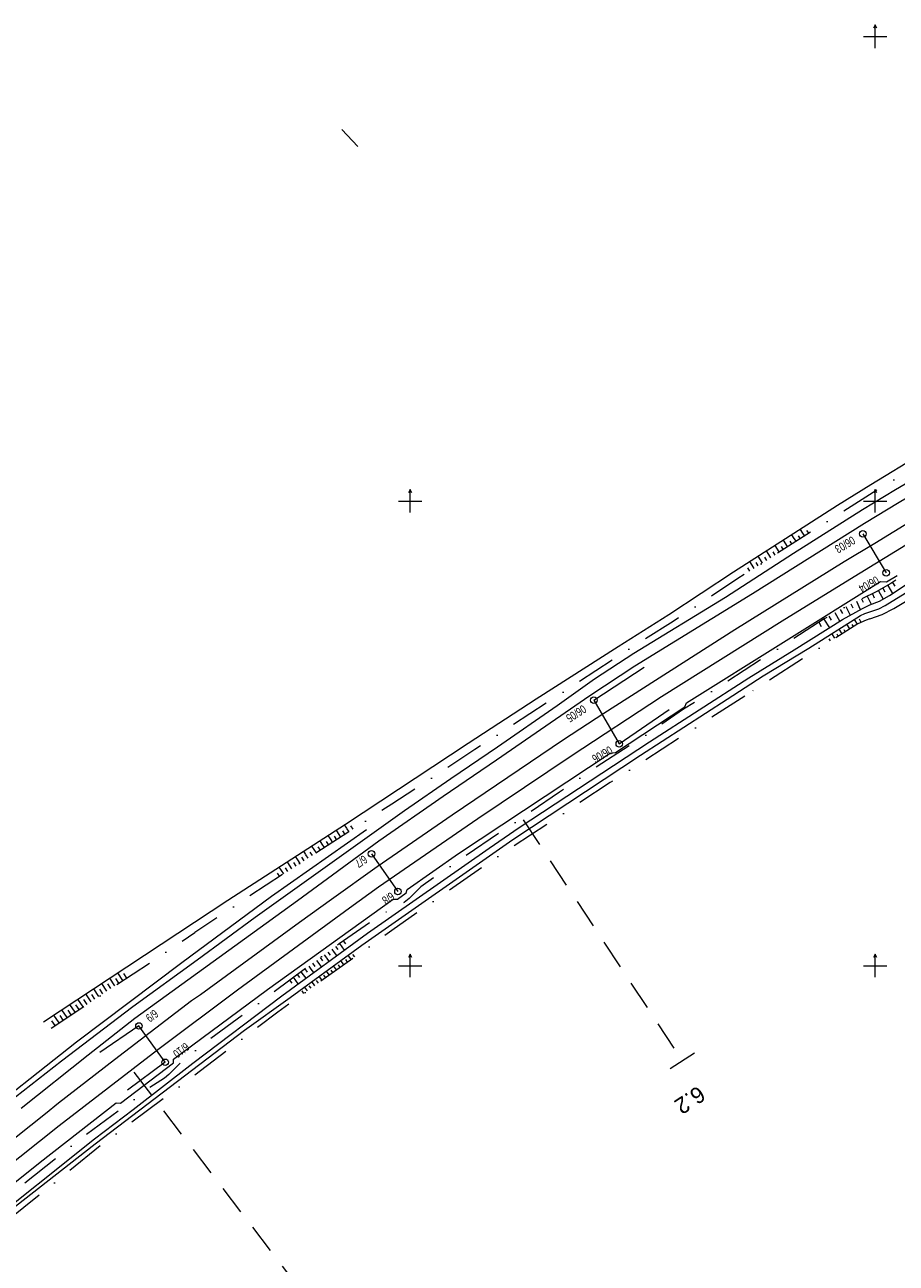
# Model space of a CAD drawing. Extents: x 101480 to 102315, y 406531 to 407324.
# Tile 6 of 7: x 101917 to 102105, y 407036 to 407302. Entities that reach past the tile are written whole.
import ezdxf

# ---------------------------------------------------------------- set-up
doc = ezdxf.new("R2010")
doc.units = 0
doc.header["$MEASUREMENT"] = 0
doc.linetypes.add('DGN Style 2', pattern=[10.510007, 6.306004, -4.204003])
doc.linetypes.add('DGN Style 4', pattern=[16.826522, 8.408006, -4.204003, 0.01051, -4.204003])
for name, color, linetype, lineweight in [('Level 1', 252, 'Continuous', 0), ('Level 2', 252, 'Continuous', 0), ('Level 4', 252, 'Continuous', 0), ('Level 60', 252, 'Continuous', 0), ('Level 7', 252, 'Continuous', 0), ('Level 9', 252, 'Continuous', 0)]:
    doc.layers.add(name, color=color, linetype=linetype, lineweight=lineweight)
doc.styles.add('Style-ENGINEERING', font='ENGINEERING.shx')
doc.styles.add('Style-font2', font='font2.shx')
doc.linetypes.add('afscheidingslijn', pattern='A,2.575,-1.6,[255,dgnlstyle-obk.shx,S=0.012698,R=0,X=0,Y=0],-1.6,2.575', length=8.35)
doc.linetypes.add('spoor', pattern='A,3.5,[6,dgnlstyle-obk.shx,S=0.003968,R=0,X=0,Y=0],3.5', length=7)

# ---------------------------------------------------------------- blocks, each defined once
blk = doc.blocks.new('022_1')
at = {"layer": 'Level 2', "linetype": 'Continuous', "lineweight": 0}
blk.add_circle((0, 0), 0.7, dxfattribs=at)

msp = doc.modelspace()

# ---------------------------------------------------------------- linework, layer by layer
at = {"layer": 'Level 1', "linetype": 'spoor', "lineweight": 13, "flags": 128}
for points in [[(102237.173, 407273.994), (102147.764, 407219.873), (102137.62, 407213.597), (102133.682, 407211.44), (102111.227, 407197.82), (102099.961, 407190.844), (102093.354, 407186.931), (102069.812, 407172.282), (102041.668, 407154.263), (102032.978, 407148.576), (102009.018, 407132.415), (101992.912, 407121.246), (101983.053, 407114.261), (101976.177, 407109.318), (101954.918, 407093.73), (101952.987, 407092.426), (101936.387, 407079.758), (101924.353, 407070.408), (101921.549, 407068.09), (101911.679, 407060.303), (101897.295, 407048.689), (101878.449, 407033.123), (101859.135, 407016.703), (101841.479, 407001.234), (101818.024, 406980.051), (101806.488, 406969.224), (101791.581, 406955.055), (101775.53, 406939.461), (101767.558, 406931.544), (101750.772, 406914.417), (101738.637, 406901.78), (101728.306, 406890.823), (101716.303, 406877.821), (101704.284, 406864.537), (101692.799, 406851.568), (101680.782, 406837.76), (101668.674, 406823.478), (101662.868, 406816.532), (101651.235, 406802.374), (101637.014, 406784.601), (101630.26, 406776.019), (101613.332, 406754.016), (101596.78, 406731.811), (101582.734, 406712.266), (101568.549, 406691.793), (101555.256, 406672.056), (101548.531, 406661.908), (101541.465, 406651.128), (101525.629, 406626.496), (101506.448, 406596.214), (101501.247, 406588.085)], [(102239.736, 407271.217), (102117.346, 407197.131), (102094.53, 407183.151), (102080.025, 407174.156), (102054.066, 407157.866), (102034.604, 407145.113), (102014.521, 407131.63), (101993.205, 407116.885), (101986.905, 407112.372), (101962.837, 407094.759), (101945.683, 407081.898), (101924.459, 407065.535), (101903.27, 407048.687), (101890.902, 407038.551), (101878.625, 407028.305), (101858.37, 407010.982), (101844.168, 406998.539), (101833.562, 406989.121), (101811.252, 406968.578), (101795.418, 406953.531), (101777.561, 406936.136), (101758.214, 406916.736), (101738.192, 406895.861), (101729.771, 406886.882), (101713.116, 406868.781), (101707.553, 406862.653), (101688.538, 406841.086), (101674.028, 406824.181), (101655.929, 406802.162), (101647.789, 406792.15), (101638.558, 406780.555), (101624.049, 406761.927), (101606.475, 406738.723), (101599.915, 406729.84), (101591.584, 406718.297), (101584.586, 406708.336), (101575.635, 406695.35), (101567.736, 406683.707), (101553.503, 406662.326), (101537.558, 406637.802), (101504.058, 406585.04)]]:
    msp.add_lwpolyline(points, dxfattribs=at)
at = {"layer": 'Level 2', "linetype": 'Continuous', "lineweight": 0, "flags": 128}
for points in [[(102097.349, 407192.942), (102102.388, 407184.553)], [(102039.503, 407157.134), (102050.307, 407164.28)], [(102039.503, 407157.134), (102044.963, 407147.755)], [(102044.963, 407147.755), (102055.701, 407155.157)], [(101991.664, 407124.081), (101997.361, 407115.955)], [(101941.651, 407087.03), (101933.248, 407081.32)], [(101947.282, 407079.214), (101941.651, 407087.03)], [(101947.282, 407079.214), (101939.221, 407073.2)]]:
    msp.add_lwpolyline(points, dxfattribs=at)
at = {"layer": 'Level 4', "linetype": 'afscheidingslijn', "lineweight": 0, "flags": 128}
msp.add_lwpolyline([(101990.599, 407129.247), (101970.142, 407114.929), (101950.889, 407100.632), (101928.252, 407083.511), (101905.136, 407065.319), (101879.115, 407043.907), (101848.492, 407017.861), (101814.511, 406987.413), (101782.018, 406956.649), (101750.878, 406925.705), (101726.079, 406899.779), (101697.456, 406868.838), (101673.773, 406842.111), (101663.393, 406830.561), (101662.963, 406829.557), (101661.4, 406825.912), (101660.873, 406824.683), (101656.9, 406823.147), (101655.411, 406821.706), (101653.077, 406819.112), (101651.276, 406816.968), (101645.473, 406809.536), (101638.218, 406800.458), (101629.861, 406789.392), (101606.957, 406759.71)], dxfattribs=at)
at = {"layer": 'Level 60', "linetype": 'Continuous', "lineweight": 0, "flags": 128}
for points in [[(102100.363, 407301.787), (102100, 407302.5), (102099.637, 407301.787)], [(102100, 407297.5), (102100, 407302.5)], [(102097.5, 407300), (102102.5, 407300)], [(101985.303, 407279.984), (101988.695, 407276.311)], [(102000.363, 407201.787), (102000, 407202.5), (101999.637, 407201.787)], [(102000, 407197.5), (102000, 407202.5)], [(102100.363, 407201.787), (102100, 407202.5), (102099.637, 407201.787)], [(102100, 407197.5), (102100, 407202.5)], [(101997.5, 407200), (102002.5, 407200)], [(102097.5, 407200), (102102.5, 407200)], [(102000.363, 407101.787), (102000, 407102.5), (101999.637, 407101.787)], [(102000, 407097.5), (102000, 407102.5)], [(102100.363, 407101.787), (102100, 407102.5), (102099.637, 407101.787)], [(102100, 407097.5), (102100, 407102.5)], [(101997.5, 407100), (102002.5, 407100)], [(102097.5, 407100), (102102.5, 407100)]]:
    msp.add_lwpolyline(points, dxfattribs=at)
at = {"layer": 'Level 7', "linetype": 'DGN Style 2', "lineweight": 0, "flags": 128}
for points in [[(102024.317, 407131.372), (102058.519, 407079.503)], [(102061.112, 407081.213), (102055.926, 407077.793)], [(101940.552, 407077.119), (101981.263, 407023.842)]]:
    msp.add_lwpolyline(points, dxfattribs=at)
at = {"layer": 'Level 9', "linetype": 'Continuous', "lineweight": 0, "flags": 128}
for points in [[(101921.153, 407087.936), (101960.75, 407114.076), (101986.068, 407130.457), (102012.434, 407147.876), (102027.077, 407157.411), (102044.735, 407168.72), (102055.599, 407175.565), (102069.519, 407184.786), (102091.92, 407199.101), (102099.085, 407203.593), (102120.693, 407216.736), (102146.96, 407232.892), (102183.212, 407254.275), (102229.549, 407282.252)], [(102180.364, 407245.144), (102121.874, 407209.574), (102105.151, 407199.722), (102097.683, 407195.2), (102073.586, 407180.007), (102048.298, 407164.469), (102038.617, 407158.106), (102018.534, 407144.218), (102007.057, 407136.443), (101993.246, 407126.778), (101975.735, 407113.973), (101940.729, 407088.623), (101930.717, 407080.784), (101916.315, 407069.286)], [(102125.986, 407215.105), (102104.406, 407202.398), (102097.311, 407198.127), (102082.472, 407188.716), (102067.784, 407179.22), (102048.071, 407167.158), (102039.605, 407161.681), (102031.609, 407155.964), (102018.757, 407147.03), (102008.755, 407140.248), (101998.746, 407133.311), (101966.663, 407110.405), (101954.171, 407101.165), (101940.333, 407091.134), (101924.956, 407079.47), (101915.065, 407071.679)], [(101851.509, 406995.561), (101875.865, 407016.75), (101899.34, 407036.477), (101907.427, 407043.069), (101932.121, 407062.748), (101940.438, 407069.025), (101953.255, 407079.032), (101972.359, 407093.511), (101990.823, 407106.979), (102016.981, 407125.32), (102023.455, 407129.757), (102051.463, 407148.175), (102072.811, 407161.965), (102082.594, 407167.959), (102092.987, 407174.474), (102097.282, 407176.904), (102098.876, 407177.673), (102100.924, 407178.475), (102103.109, 407179.687), (102107.106, 407182.313), (102112.619, 407186.157), (102121.218, 407191.46), (102146.685, 407206.707)], [(102102.152, 407177.518), (102122.182, 407189.874), (102145.8, 407204.014)], [(102080.213, 407191.593), (102080.719, 407190.798)], [(102081.63, 407191.374), (102082.069, 407190.682)], [(102082.03, 407192.748), (102082.534, 407191.955)], [(102082.537, 407191.951), (102082.977, 407191.259)], [(102083.446, 407192.529), (102083.885, 407191.837)], [(102083.846, 407193.903), (102084.35, 407193.11)], [(102084.353, 407193.105), (102084.793, 407192.413)], [(102085.264, 407193.681), (102085.702, 407192.991)], [(102076.581, 407189.283), (102077.085, 407188.489)], [(102077.995, 407189.062), (102078.436, 407188.373)], [(102078.397, 407190.438), (102078.902, 407189.643)], [(102078.903, 407189.643), (102079.343, 407188.95)], [(102079.813, 407190.218), (102080.252, 407189.527)], [(102080.72, 407190.796), (102081.16, 407190.104)], [(102072.948, 407186.972), (102073.451, 407186.182)], [(102073.453, 407186.178), (102073.893, 407185.486)], [(102074.363, 407186.755), (102074.803, 407186.064)], [(102074.764, 407188.127), (102075.267, 407187.336)], [(102075.269, 407187.331), (102075.709, 407186.64)], [(102076.18, 407187.907), (102076.618, 407187.218)], [(102077.086, 407188.489), (102077.527, 407187.795)], [(101898.723, 407040.461), (101920.425, 407057.738), (101936.729, 407070.46), (101937.654, 407070.407), (101949.104, 407079.088), (101949.089, 407079.883), (101969.328, 407094.857), (101996.347, 407114.318), (101997.246, 407114.308), (101999.148, 407115.661), (101999.342, 407116.407), (102010.352, 407124.167), (102042.987, 407145.776), (102044.128, 407145.857), (102059.066, 407155.69), (102059.433, 407156.541), (102101.162, 407182.703), (102102.444, 407182.603), (102104.706, 407184.001)], [(102072.547, 407185.6), (102072.986, 407184.909)], [(102100.696, 407180.683), (102101.71, 407178.87)], [(102101.627, 407181.221), (102102.082, 407180.449)], [(102102.7, 407181.85), (102103.736, 407180.078)], [(102103.736, 407182.469), (102104.221, 407181.679)], [(102095.966, 407178.426), (102096.801, 407176.639)], [(102097.088, 407178.947), (102097.421, 407178.23)], [(102098.317, 407179.516), (102099.113, 407177.78)], [(102099.418, 407180.026), (102099.819, 407179.179)], [(101974.142, 407093.163), (101989.594, 407104.453), (102022.037, 407127.187), (102049.559, 407145.333), (102068.14, 407157.386), (102075.95, 407162.358), (102085.735, 407168.34), (102096.853, 407175.363), (102097.763, 407175.797), (102098.824, 407176.151)], [(102091.321, 407176.002), (102092.408, 407174.11)], [(102092.48, 407176.655), (102092.945, 407175.81)], [(102093.67, 407177.294), (102094.651, 407175.419)], [(102094.779, 407177.858), (102095.202, 407177)], [(102098.824, 407176.151), (102100.825, 407176.828), (102102.152, 407177.518)], [(102087.852, 407173.906), (102088.402, 407173.031)], [(102088.99, 407174.614), (102090.166, 407172.7)], [(102090.003, 407175.229), (102090.51, 407174.381)], [(102094.531, 407172.467), (102093.9, 407173.476)], [(102095.344, 407172.976), (102095.054, 407173.44)], [(102096.179, 407173.499), (102095.538, 407174.523)], [(102096.973, 407173.882), (102096.663, 407174.552)], [(102090.43, 407169.9), (102090.129, 407170.382)], [(102091.339, 407170.469), (102090.713, 407171.47)], [(102092.064, 407170.923), (102091.806, 407171.334)], [(102092.89, 407171.44), (102092.261, 407172.444)], [(102093.581, 407171.873), (102093.322, 407172.287)], [(101985.811, 407130.306), (101986.286, 407129.569)], [(101987.17, 407130.13), (101987.658, 407129.372)], [(101982.301, 407128.032), (101982.773, 407127.3)], [(101983.655, 407127.865), (101984.144, 407127.105)], [(101984.056, 407129.169), (101984.529, 407128.436)], [(101984.532, 407128.432), (101985.022, 407127.672)], [(101985.412, 407128.999), (101985.902, 407128.239)], [(101986.289, 407129.565), (101986.779, 407128.805)], [(101978.792, 407125.758), (101979.259, 407125.034)], [(101979.26, 407125.033), (101979.751, 407124.271)], [(101980.139, 407125.595), (101980.63, 407124.838)], [(101980.546, 407126.895), (101981.016, 407126.166)], [(101981.018, 407126.166), (101981.508, 407125.405)], [(101981.897, 407126.731), (101982.388, 407125.972)], [(101982.774, 407127.298), (101983.265, 407126.538)], [(101973.527, 407122.346), (101973.986, 407121.633)], [(101974.869, 407122.197), (101975.359, 407121.438)], [(101975.282, 407123.483), (101975.743, 407122.768)], [(101975.745, 407122.765), (101976.236, 407122.004)], [(101976.625, 407123.331), (101977.117, 407122.572)], [(101977.036, 407124.62), (101977.5, 407123.902)], [(101977.502, 407123.897), (101977.993, 407123.137)], [(101978.383, 407124.462), (101978.872, 407123.704)], [(101971.356, 407119.932), (101971.846, 407119.172)], [(101971.773, 407121.21), (101972.23, 407120.502)], [(101972.233, 407120.498), (101972.723, 407119.738)], [(101973.114, 407121.062), (101973.602, 407120.305)], [(101973.989, 407121.632), (101974.479, 407120.87)], [(101983.693, 407102.868), (101983.197, 407103.547)], [(101984.519, 407103.473), (101984.025, 407104.151)], [(101985.348, 407104.075), (101984.853, 407104.755)], [(101985.861, 407103.375), (101985.351, 407104.074)], [(101986.173, 407104.682), (101985.68, 407105.358)], [(101980.38, 407100.45), (101979.884, 407101.131)], [(101981.206, 407101.059), (101980.713, 407101.735)], [(101982.037, 407101.661), (101981.542, 407102.339)], [(101982.55, 407100.956), (101982.039, 407101.657)], [(101982.863, 407102.264), (101982.368, 407102.942)], [(101984.205, 407102.165), (101983.695, 407102.865)], [(101985.748, 407100.215), (101985.077, 407101.153)], [(101986.535, 407100.779), (101986.125, 407101.343)], [(101987.322, 407101.342), (101986.618, 407102.278)], [(101988.109, 407101.906), (101987.645, 407102.444)], [(101938.184, 407096.783), (101937.081, 407098.451)], [(101939.04, 407097.35), (101938.378, 407098.349)], [(101976.237, 407097.432), (101975.744, 407098.11)], [(101977.067, 407098.037), (101976.572, 407098.715)], [(101977.584, 407097.328), (101977.068, 407098.035)], [(101977.894, 407098.641), (101977.4, 407099.318)], [(101978.723, 407099.243), (101978.228, 407099.923)], [(101979.239, 407098.538), (101978.725, 407099.243)], [(101979.551, 407099.851), (101979.055, 407100.526)], [(101980.894, 407099.746), (101980.381, 407100.45)], [(101982.601, 407097.96), (101981.95, 407098.868)], [(101983.387, 407098.524), (101982.994, 407099.073)], [(101984.174, 407099.088), (101983.513, 407100.01)], [(101984.961, 407099.651), (101984.562, 407100.209)], [(101934.762, 407094.519), (101933.656, 407096.19)], [(101935.617, 407095.085), (101934.954, 407096.087)], [(101936.473, 407095.651), (101935.369, 407097.32)], [(101937.329, 407096.217), (101936.666, 407097.218)], [(101974.581, 407096.223), (101974.087, 407096.902)], [(101975.41, 407096.828), (101974.916, 407097.507)], [(101975.928, 407096.119), (101975.414, 407096.824)], [(101977.879, 407094.578), (101977.276, 407095.453)], [(101978.666, 407095.142), (101978.295, 407095.667)], [(101979.453, 407095.705), (101978.823, 407096.584)], [(101980.24, 407096.269), (101979.859, 407096.801)], [(101981.027, 407096.833), (101980.387, 407097.726)], [(101981.814, 407097.396), (101981.426, 407097.937)], [(101736.733, 406882.411), (101758.253, 406905.559), (101779.287, 406926.963), (101791.914, 406939.331), (101810.224, 406956.685), (101833.647, 406978.303), (101859.1, 407001.061), (101889.354, 407027.166), (101908.45, 407043.07), (101932.246, 407061.696), (101964.374, 407086.154), (101974.142, 407093.163)], [(101929.629, 407091.122), (101928.519, 407092.799)], [(101930.484, 407091.688), (101929.819, 407092.694)], [(101931.34, 407092.254), (101930.231, 407093.929)], [(101932.195, 407092.82), (101931.531, 407093.825)], [(101933.051, 407093.387), (101931.944, 407095.06)], [(101933.906, 407093.953), (101933.243, 407094.956)], [(101977.092, 407094.014), (101976.766, 407094.559)], [(101926.206, 407088.858), (101925.094, 407090.538)], [(101927.062, 407089.424), (101926.395, 407090.431)], [(101927.917, 407089.99), (101926.807, 407091.668)], [(101928.773, 407090.556), (101928.107, 407091.562)], [(101923.64, 407087.159), (101922.882, 407088.11)], [(101924.495, 407087.725), (101923.347, 407089.385)], [(101925.351, 407088.291), (101924.674, 407089.294)]]:
    msp.add_lwpolyline(points, dxfattribs=at)
at = {"layer": 'Level 9', "linetype": 'DGN Style 4', "lineweight": 0, "flags": 128}
for points in [[(102230.709, 407280.995), (102184.078, 407252.84), (102158.146, 407237.399), (102147.865, 407231.381), (102121.612, 407215.233), (102102.411, 407203.574), (102092.863, 407197.613), (102070.477, 407183.308), (102056.555, 407174.085), (102045.686, 407167.237), (102013.87, 407146.5), (101996.046, 407134.765), (101972.892, 407119.881), (101953.69, 407107.175)], [(102147.637, 407209.603), (102114.075, 407189.427), (102107.809, 407185.551), (102107.149, 407185.086), (102105.294, 407183.513), (102103.339, 407182.228), (102100.239, 407180.434), (102094.489, 407177.714), (102091.745, 407176.244), (102089.066, 407174.661), (102066.98, 407160.381), (102058.78, 407155.194), (102050.589, 407149.539), (102038.872, 407142.039), (102032.123, 407137.361), (102005.129, 407118.991), (102002.283, 407116.942), (101999.755, 407114.478), (101998.692, 407113.632), (101997.016, 407112.6), (101994.819, 407111.553), (101993.849, 407110.987), (101984.691, 407104.678), (101979.577, 407100.986), (101954.435, 407082.291), (101951.123, 407079.664), (101948.112, 407076.599), (101947.175, 407075.767), (101942.907, 407073.08), (101941.671, 407071.957), (101929.408, 407062.979), (101926.404, 407060.653), (101901.888, 407040.987), (101901.512, 407040.58), (101899.996, 407038.453), (101898.818, 407037.304), (101897.542, 407036.37), (101894.929, 407034.864), (101890.529, 407031.596), (101852.311, 406998.7), (101833.26, 406982.09), (101824.647, 406974.09), (101803.193, 406953.634), (101799.795, 406950.271), (101798.728, 406948.642), (101798.127, 406947.989), (101794.241, 406945.028), (101790.468, 406941.498), (101777.751, 406929.201), (101767.274, 406918.782), (101752.635, 406903.561), (101750.959, 406901.663), (101750.558, 406900.746), (101750.235, 406900.214), (101748.58, 406898.152), (101747.546, 406897.258), (101745.683, 406896.017), (101743.406, 406893.686), (101730.654, 406879.836), (101707.394, 406854.276), (101704.183, 406850.661), (101702.902, 406848.512), (101701.23, 406846.275), (101700.39, 406845.408), (101695.857, 406841.225), (101691.155, 406835.918), (101677.052, 406819.543), (101672.336, 406813.946), (101661.41, 406800.59), (101659.017, 406797.834), (101656.769, 406794.101), (101656.25, 406793.358), (101655.294, 406792.441), (101653.263, 406790.76), (101651.957, 406789.443), (101644.262, 406779.916), (101634.908, 406767.806), (101616, 406742.581)], [(102104.045, 407176.846), (102126.873, 407190.715), (102144.941, 407201.399)], [(102098.879, 407174.634), (102101.518, 407175.599), (102104.045, 407176.846)], [(102098.879, 407174.634), (102098.067, 407174.384), (102096.28, 407173.562), (102085.136, 407166.572), (102071.966, 407158.028)], [(102071.966, 407158.028), (102043.03, 407139.417), (102018.207, 407123.06), (101996.056, 407107.598), (101971.539, 407090.037), (101954.898, 407077.397), (101934.395, 407062.08), (101907.601, 407040.49), (101882.222, 407019.528), (101827.623, 406971.25), (101809.584, 406954.668), (101779.93, 406925.756), (101756.765, 406901.669)], [(101922.784, 407086.593), (101948.568, 407103.654), (101953.69, 407107.175)]]:
    msp.add_lwpolyline(points, dxfattribs=at)

# ---------------------------------------------------------------- block references
at = {"layer": 'Level 2', "linetype": 'Continuous', "lineweight": 0}
for p in [(102097.349, 407192.942), (102102.388, 407184.553), (102039.503, 407157.134), (102044.963, 407147.755)]:
    msp.add_blockref('022_1', p, dxfattribs=at)
for p, rotation in [((101991.664, 407124.081), 304.181), ((101997.361, 407115.955), 30.868), ((101941.651, 407087.03), 31.527), ((101947.282, 407079.214), 31.527)]:
    msp.add_blockref('022_1', p, dxfattribs=dict(at, rotation=rotation))

# ---------------------------------------------------------------- texts
at = {"layer": 'Level 2', "linetype": 'Continuous', "lineweight": 0, "style": 'Style-ENGINEERING', "width": 0.75}
for s, rotation, p in [('06/03', 210.758, (102095.004, 407192.529)), ('06/04', 209.178, (102100.195, 407183.937)), ('06/05', 212.923, (102037.105, 407156.234)), ('06/06', 210.206, (102042.817, 407147.373)), ('6/7', 214.181, (101989.978, 407123.885)), ('6/8', 214.181, (101995.809, 407115.946)), ('6/9', 216.96, (101944.929, 407090.678)), ('6/10', 217.15, (101951.603, 407083.567))]:
    msp.add_text(s, height=1.8, rotation=rotation, dxfattribs=at).set_placement(p)
at = {"layer": 'Level 7', "linetype": 'Continuous', "lineweight": 0, "style": 'Style-font2'}
msp.add_text('6.2', height=3.5, rotation=213.404, dxfattribs=at).set_placement((102061.939, 407074.316))

doc.saveas('drawing.dxf')
